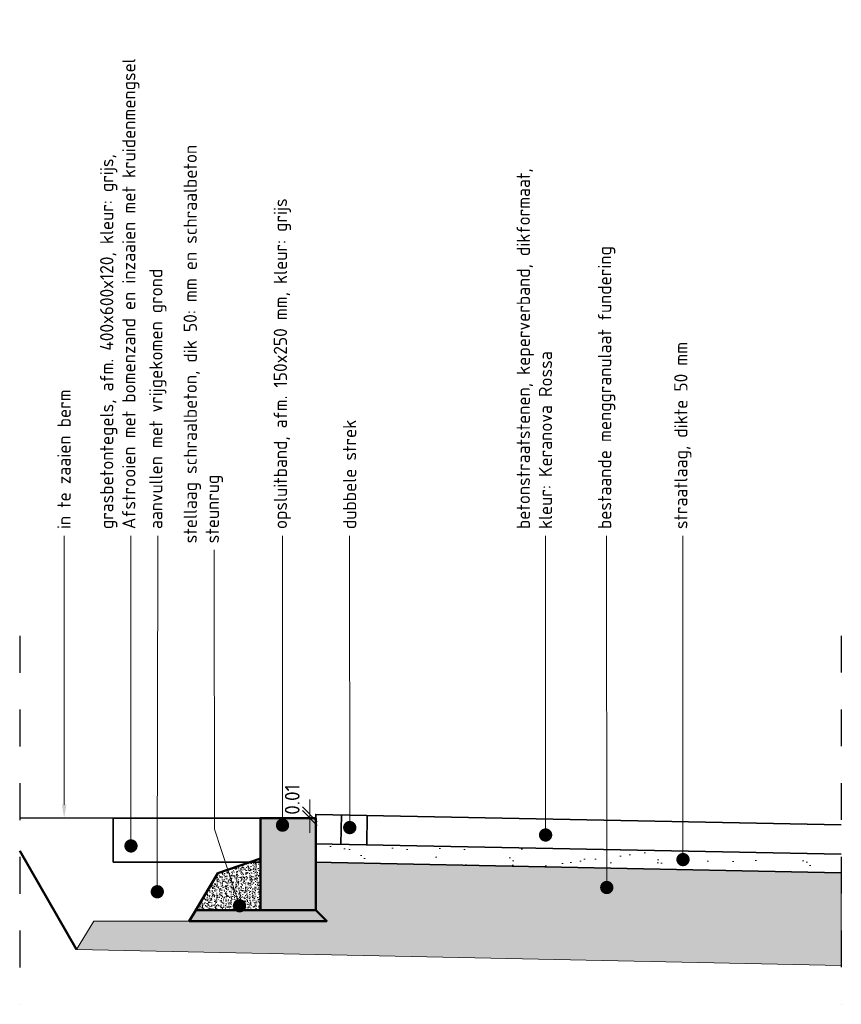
# Model space of a CAD drawing. Header units: metres. Extents: x 0 to 167615, y 0 to 462701.
# Tile 8 of 16: x 167560.41 to 167562.64, y 462698.19 to 462700.86. Entities that reach past the tile are written whole.
import ezdxf
from ezdxf import colors
from ezdxf.entities.mleader import LeaderData, LeaderLine
from ezdxf.math import Vec2, Vec3

# ---------------------------------------------------------------- set-up
doc = ezdxf.new("R2010")
doc.units = ezdxf.units.M
doc.header["$LTSCALE"] = 0.02
doc.linetypes.add('VH-OPSLUITBAND_150X250', pattern=[24, 16, -2, 4, -2])
doc.linetypes.add('XX-AFBREEK', pattern=[7, 4, -1, 1, -1])
for name, color, linetype, lineweight in [('B-WE-VH-VERHARDING_FUNDERING-AD', 252, 'Continuous', 18), ('B-WE-VH-VERHARDING_FUNDERING_GRANULAAT_MENG-G', 8, 'Continuous', 18), ('N-WE-GC-BETONVORM-AD-20', 254, 'Continuous', 18), ('N-WE-GW-GROND_ZAND_FUNDERINGSZAND-AD-20', 7, 'Continuous', 18), ('N-WE-GW-GROND_ZAND_FUNDERINGSZAND-G', 7, 'Continuous', 35), ('N-WE-GW-GROND_ZAND_FUNDERINGSZAND-GD', 7, 'Continuous', 50), ('N-WE-GW-GRONDWERKLIJN-G', 90, 'Continuous', 50), ('N-WE-GW-MAAIVELD-GD', 90, 'GW-MAAIVELD', 25), ('N-WE-VH-KANTOPSLUITING_OPSLUITBAND_150X250-GD', 150, 'VH-OPSLUITBAND_150X250', 50), ('N-WE-VH-VERHARDING_BETON_SCHRAAL-AD', 254, 'Continuous', 18), ('N-WE-VH-VERHARDING_BETON_SCHRAAL-GD', 10, 'Continuous', 50), ('N-WE-VH-VERHARDING_BETONSTRAATSTEEN-G', 10, 'Continuous', 35), ('N-WE-VH-VERHARDING_FUNDERING-AD-20', 1, 'Continuous', 9), ('N-WE-VH-VERHARDING_GRASBETONSTEEN-G', 70, 'Continuous', 35), ('X-XX-AL-AANPIJLING-T18', 10, 'Continuous', 18), ('X-XX-AL-AFBREEKLIJN-GD', 8, 'XX-AFBREEK', 25), ('X-XX-AL-M', 7, 'Continuous', 18)]:
    doc.layers.add(name, color=color, linetype=linetype, lineweight=lineweight)
doc.styles.add('NLCS-ISO', font='NLCS-ISO.ttf')
doc.styles.add('NLCS-ISO-M20-T50', font='NLCS-ISO.ttf', dxfattribs={"height": 0.1})
doc.linetypes.add('GW-MAAIVELD', pattern='A,12,[40,NLCS.SHX,S=1,R=0,X=0,Y=-0.5],12', length=24)
doc.dimstyles.new('NLCS RODOR-DIM-020$0', dxfattribs={"dimscale": 0.02, "dimtxt": 2, "dimasz": 2, "dimexe": 1.25, "dimexo": 0.625, "dimtad": 1, "dimzin": 1, "dimdsep": 46, "dimtxsty": 'NLCS-ISO', "dimblk": 'OBLIQUE', "dimcen": 0, "dimse1": 1, "dimse2": 1, "dimclrd": 256, "dimclre": 1, "dimclrt": 256, "dimadec": 0, "dimazin": 0, "dimtfac": 1, "dimtmove": 2, "dimatfit": 3, "dimfxl": 1, "dimtolj": 1, "dimtzin": 0, "dimlwd": -1, "dimlwe": -1, "dimarcsym": 0})

# ---------------------------------------------------------------- blocks, each defined once
blk = doc.blocks.new('_Dot')
at = {"color": 0, "linetype": 'ByBlock', "lineweight": -2}
blk.add_line((-0.5, 0), (-1, 0), dxfattribs=at)
at = {"color": 0, "linetype": 'ByBlock', "const_width": 0.5}
blk.add_lwpolyline([(-0.25, 0, 1), (0.25, 0, 1)], format="xyb", close=True, dxfattribs=at)
blk = doc.blocks.new('_Oblique')
at = {"color": 0, "linetype": 'ByBlock', "lineweight": -2}
blk.add_line((-0.5, -0.5), (0.5, 0.5), dxfattribs=at)
blk = doc.blocks.new('*D23')
at = {"layer": 'Defpoints', "color": 0, "transparency": 16777216}
for p in [(167561.1934, 462698.7033), (167561.2094, 462698.6933), (167561.2096, 462698.7033)]:
    blk.add_point(p, dxfattribs=at)
at = {"layer": 'X-XX-AL-M', "transparency": 16777216}
for p, q in [((167561.1934, 462698.7033), (167561.1934, 462698.7433)), ((167561.1934, 462698.6933), (167561.1934, 462698.7033)), ((167561.1934, 462698.6933), (167561.1934, 462698.6533))]:
    blk.add_line(p, q, dxfattribs=at)
at = {"layer": 'X-XX-AL-M', "transparency": 16777216, "xscale": 0.04, "yscale": 0.04, "zscale": 0.04}
for p, rotation in [((167561.1934, 462698.7033), 270), ((167561.1934, 462698.6933), 90)]:
    blk.add_blockref('_Oblique', p, dxfattribs=dict(at, rotation=rotation))
at = {"layer": 'X-XX-AL-M', "transparency": 16777216, "insert": (167561.1456, 462698.7434), "char_height": 0.04, "attachment_point": 5, "rotation": 90, "style": 'NLCS-ISO'}
blk.add_mtext('\\A1;0.01', dxfattribs=at)

msp = doc.modelspace()

# ---------------------------------------------------------------- hatches: boundary and pattern name
at = {"layer": 'B-WE-VH-VERHARDING_FUNDERING-AD'}
h = msp.add_hatch(dxfattribs=at)
h.set_pattern_fill('AR-CONC', color=256, scale=0.01, angle=48.8532)
h.set_pattern_definition([(98.853192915, (-13.999606, 0.00072), (0.0519204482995, 0.0498825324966), [0.0075, -0.0825]), (43.853192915, (-13.999606, 0.00072), (-0.06577173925, 0.039045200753), [0.006, -0.066]), (149.304637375, (-13.99528, 0.004876), (-0.013851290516, 0.088927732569), [0.0063740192, -0.0701142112]), (95.037392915, (-14.01467, 0.01388), (0.082687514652, 0.069475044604), [0.01125, -0.12375]), (145.488828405, (-14.00778, 0.01967), (-0.011853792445, 0.13447857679), [0.0095610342, -0.105171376]), (40.037356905, (-14.01467, 0.01388), (-0.011853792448, 0.13447857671), [0.009, -0.0990000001]), (69.853192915, (-14.00432, 0.01812), (0.069594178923, 0.0184567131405), [0.0075, -0.0825]), (14.853192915, (-14.00432, 0.01812), (-0.038595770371, 0.066036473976), [0.006, -0.066]), (120.304637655, (-13.99852, 0.01966), (0.030998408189, 0.084493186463), [0.006374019, -0.0701142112]), (86.353192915, (-13.999606, 0.00072), (-0.0242676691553, 0.0228197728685), [0, -0.0652, 0, -0.067, 0, -0.06625]), (56.353192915, (-13.999606, 0.00072), (-0.0123905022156, 0.0457617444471), [0, -0.0382, 0, -0.0637, 0, -0.02525]), (16.353192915, (-14.01428, -0.016073), (0.036823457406, 0.0387141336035), [0, -0.025, 0, -0.078, 0, -0.1035]), (6.353192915, (-14.02086, -0.023603), (0.0308349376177, 0.0505022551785), [0, -0.0325, 0, -0.0518, 0, -0.0735])])
h.paths.add_polyline_path([(167560.5604, 462698.3362), (167560.6072, 462698.4137), (167561.2391, 462698.4137), (167561.2094, 462698.4433), (167561.2094, 462698.5733), (167562.6359, 462698.5448), (167562.6359, 462698.2929)])
at = {"layer": 'N-WE-GC-BETONVORM-AD-20'}
h = msp.add_hatch(color=256, dxfattribs=at)
h.dxf.hatch_style = 1
h.paths.add_polyline_path([(167561.0594, 462698.4433), (167561.2094, 462698.4433), (167561.2094, 462698.6933), (167561.0594, 462698.6933)])
at = {"layer": 'N-WE-GW-GROND_ZAND_FUNDERINGSZAND-AD-20'}
h = msp.add_hatch(dxfattribs=at)
h.set_pattern_fill('AGW-GROND_ZAND_FUNDERINGSZAND', color=256, scale=0.05, pattern_type=2)
h.set_pattern_definition([(37.5, (-13.99961, 0.00072), (-0.003149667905, 0.096341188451), [0, -0.076, 0, -0.085, 0, -0.08125]), (7.5, (-13.9996, 0.00072), (0.088488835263, 0.14110730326), [0, -0.041, 0, -0.0685, 0, -0.02625]), (327.5, (-14.06111, 0.00072), (0.155707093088, 0.000282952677), [0, -0.025, 0, -0.09, 0, -0.1175]), (317.5, (-14.0611, 0.00072), (0.15030633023, 0.043883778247), [0, -0.0125, 0, -0.059, 0, -0.0675])])
h.paths.add_polyline_path([(167561.2094, 462698.5733), (167561.2094, 462698.6233), (167562.6359, 462698.5948), (167562.6359, 462698.5448)])
at = {"layer": 'N-WE-VH-VERHARDING_BETON_SCHRAAL-AD'}
h = msp.add_hatch(dxfattribs=at)
h.set_pattern_fill('ACO-BETON_LICHT-SO', color=256, scale=0.005, pattern_type=2)
h.set_pattern_definition([(50, (-11.98886, -0.131903), (0.0182184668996, -0.0015939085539), [0.001905, -0.020955]), (355, (-11.98886, -0.131903), (-0.0035242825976, 0.0191056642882), [0.001524, -0.016764]), (100.451, (-11.987341, -0.132036), (0.0146942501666, 0.017511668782), [0.001619, -0.017809]), (46.1842, (-11.98886, -0.126823), (0.0271079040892, -0.0042042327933), [0.0028575, -0.0314325]), (96.6356, (-11.9866, -0.127174), (0.0237404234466, 0.024742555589), [0.0024285, -0.0267135]), (351.184, (-11.98886, -0.126823), (0.0237404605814, 0.024742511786), [0.002286, -0.025146]), (21, (-11.98632, -0.128093), (0.01516148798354, -0.01022655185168), [0.001905, -0.020955]), (326, (-11.98632, -0.128093), (0.0061802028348, 0.0184187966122), [0.001524, -0.016764]), (71.4514, (-11.985056, -0.128946), (0.021341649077, 0.0081922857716), [0.001619, -0.017809]), (37.5, (-11.988859, -0.131903), (0.00030886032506, 0.008455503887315), [0, -0.0165608, 0, -0.017018, 0, -0.0168275]), (7.5, (-11.988859, -0.131903), (0.00668196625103, 0.01001805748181), [0, -0.0097028, 0, -0.0161798, 0, -0.0064135]), (327.5, (-11.9945235, -0.131903), (0.01355905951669, -0.00057287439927), [0, -0.00635, 0, -0.019812, 0, -0.026289]), (317.5, (-11.997063, -0.131903), (0.0148129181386, 0.00254264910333), [0, -0.008255, 0, -0.0131572, 0, -0.018669])])
h.paths.add_polyline_path([(167561.0594, 462698.4433), (167561.0594, 462698.5837), (167560.9437, 462698.5436), (167560.8843, 462698.4433)])
at = {"layer": 'N-WE-VH-VERHARDING_FUNDERING-AD-20'}
h = msp.add_hatch(dxfattribs=at)
h.set_pattern_fill('AVH-FUNDERING_ZAND', color=256, scale=0.003, pattern_type=2)
h.set_pattern_definition([(37.5, (-8.8026314, -0.1863595), (-0.00018898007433, 0.00578047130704), [0, -0.00456, 0, -0.0051, 0, -0.004875]), (7.5, (-8.8026314, -0.1863595), (0.0053093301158, 0.00846643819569), [0, -0.00246, 0, -0.00411, 0, -0.001575]), (327.5, (-8.8063214, -0.1863595), (0.009342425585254, 1.697716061e-05), [0, -0.0015, 0, -0.0054, 0, -0.00705]), (317.5, (-8.8063214, -0.1863595), (0.00901837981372, 0.0026330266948), [0, -0.00075, 0, -0.00354, 0, -0.00405])])
h.paths.add_polyline_path([(167561.2391, 462698.4136), (167561.2094, 462698.4433), (167560.8839, 462698.4433), (167560.8662, 462698.4137)])

# ---------------------------------------------------------------- linework, layer by layer
at = {"layer": 'B-WE-VH-VERHARDING_FUNDERING_GRANULAAT_MENG-G', "flags": 128}
msp.add_lwpolyline([(167560.5604, 462698.3362), (167560.6072, 462698.4137), (167560.6072, 462698.4137), (167561.2391, 462698.4137), (167561.2094, 462698.4433), (167561.2094, 462698.5733), (167562.6359, 462698.5448), (167562.6359, 462698.2929)], close=True, dxfattribs=at)
at = {"layer": 'N-WE-GW-GROND_ZAND_FUNDERINGSZAND-G', "flags": 128}
msp.add_lwpolyline([(167561.2068, 462698.5733), (167562.6349, 462698.5448)], dxfattribs=at)
at = {"layer": 'N-WE-GW-GROND_ZAND_FUNDERINGSZAND-GD'}
msp.add_lwpolyline([(167561.0594, 462698.4433), (167561.0594, 462698.5837), (167560.9437, 462698.5436), (167560.8839, 462698.4433)], close=True, dxfattribs=at)
at = {"layer": 'N-WE-GW-GRONDWERKLIJN-G', "flags": 128}
msp.add_lwpolyline([(167560.5604, 462698.3362), (167560.4059, 462698.6039)], dxfattribs=at)
at = {"layer": 'N-WE-GW-MAAIVELD-GD'}
msp.add_line((167560.6594, 462698.6933), (167560.4059, 462698.6933), dxfattribs=at)
at = {"layer": 'N-WE-VH-KANTOPSLUITING_OPSLUITBAND_150X250-GD', "linetype": 'Continuous', "ltscale": 0.5, "flags": 128}
msp.add_lwpolyline([(167561.0594, 462698.4433), (167561.2094, 462698.4433), (167561.2094, 462698.6933), (167561.0594, 462698.6933)], close=True, dxfattribs=at)
at = {"layer": 'N-WE-VH-VERHARDING_BETON_SCHRAAL-GD', "flags": 128}
msp.add_lwpolyline([(167561.2094, 462698.4433), (167560.8839, 462698.4433), (167560.8662, 462698.4137), (167561.2391, 462698.4137)], close=True, dxfattribs=at)
at = {"layer": 'N-WE-VH-VERHARDING_BETONSTRAATSTEEN-G', "flags": 128}
for points in [[(167561.2094, 462698.7033), (167561.2094, 462698.7033), (167562.6359, 462698.6748)], [(167561.2094, 462698.6933), (167561.2094, 462698.7033)], [(167561.2794, 462698.7019), (167561.2794, 462698.7019), (167561.2778, 462698.6219)], [(167561.3494, 462698.7005), (167561.3478, 462698.6205)], [(167561.2078, 462698.6233), (167562.6359, 462698.5948)]]:
    msp.add_lwpolyline(points, dxfattribs=at)
at = {"layer": 'N-WE-VH-VERHARDING_GRASBETONSTEEN-G'}
msp.add_line((167560.6594, 462698.5733), (167560.6594, 462698.6933), dxfattribs=at)
at = {"layer": 'N-WE-VH-VERHARDING_GRASBETONSTEEN-G', "flags": 128}
for points in [[(167561.0594, 462698.6933), (167560.6594, 462698.6933)], [(167561.0594, 462698.5733), (167560.6594, 462698.5733)]]:
    msp.add_lwpolyline(points, dxfattribs=at)
at = {"layer": 'X-XX-AL-AFBREEKLIJN-GD'}
for p, q in [((167560.4059, 462699.1876), (167560.4059, 462698.1876)), ((167560.4059, 462699.1876), (167560.4059, 462698.1876)), ((167562.6359, 462699.188), (167562.6359, 462698.188))]:
    msp.add_line(p, q, dxfattribs=at)

# ---------------------------------------------------------------- dimensions: what is measured, and where the dimension line sits
at = {"layer": 'X-XX-AL-M'}
dim = msp.add_linear_dim(base=(167561.1934, 462698.7033), p1=(167561.2094, 462698.6933), p2=(167561.2096, 462698.7033), angle=90, dimstyle='NLCS RODOR-DIM-020$0', dxfattribs=at)
dim.commit()
dim.dimension.update_dxf_attribs({"geometry": '*D23', "text_midpoint": (167561.1456, 462698.7434), "dimtype": 160})

# ---------------------------------------------------------------- leaders
at = {"layer": 'X-XX-AL-AANPIJLING-T18'}
ml = msp.add_multileader_mtext('Standard', dxfattribs=at)
ml.set_content('{\\C2;grasbetontegels, afm. 400x600x120, kleur: grijs,\\PAfstrooien met bomenzand en inzaaien met kruidenmengsel}', color=256, style='NLCS-ISO-M20-T50')
ml.set_leader_properties(color=256, linetype='ByLayer', lineweight=-1)
ml.set_arrow_properties(name='DOT')
ml.build(insert=Vec2(0, 0))
ml.multileader.update_dxf_attribs({"text_left_attachment_type": 3, "text_right_attachment_type": 5, "dogleg_length": 0.036, "arrow_head_size": 0.036})
ctx = ml.context
ctx.base_point, ctx.char_height, ctx.arrow_head_size, ctx.landing_gap_size, ctx.plane_origin, ctx.plane_x_axis, ctx.plane_y_axis = Vec3(167560.7074, 462699.4596), 0.036, 0.036, 0.018, Vec3(167560.7074, 462698.6572), Vec3(0, 1), Vec3(-1, 0)
ctx.left_attachment, ctx.right_attachment = 3, 5
notes = []
notes.append((ctx, [(0, (1, 1, 0), (167560.7074, 462699.1761), (0, 1), 0.2835, [(0, [(167560.7079, 462698.6175)], 0, [])])]))
ctx.mtext.insert, ctx.mtext.text_direction, ctx.mtext.rotation, ctx.mtext.width, ctx.mtext.flow_direction = Vec3(167560.624, 462699.4776), Vec3(0, 1), 1.570796, 1.382834, 5
ml = msp.add_multileader_mtext('Standard', dxfattribs=at)
ml.set_content('{\\C2;stellaag schraalbeton, dik 50: mm en schraalbeton steunrug}', color=256, style='NLCS-ISO-M20-T50')
ml.set_leader_properties(color=256, linetype='ByLayer', lineweight=-1)
ml.set_arrow_properties(name='DOT')
ml.build(insert=Vec2(0, 0))
ml.multileader.update_dxf_attribs({"text_left_attachment_type": 3, "text_right_attachment_type": 5, "dogleg_length": 0.036, "arrow_head_size": 0.036})
ctx = ml.context
ctx.base_point, ctx.char_height, ctx.arrow_head_size, ctx.landing_gap_size, ctx.plane_origin, ctx.plane_x_axis, ctx.plane_y_axis = Vec3(167560.9341, 462699.421), 0.036, 0.036, 0.018, Vec3(167560.9341, 462698.8662), Vec3(0, 1), Vec3(-1, 0)
ctx.left_attachment, ctx.right_attachment = 3, 5
notes.append((ctx, [(0, (1, 1, 0), (167560.9341, 462699.385), (0, 1), 0.036, [(0, [(167561.0025, 462698.4551), (167560.9346, 462698.663)], 0, [])])]))
ctx.mtext.insert, ctx.mtext.text_direction, ctx.mtext.rotation, ctx.mtext.width, ctx.mtext.flow_direction = Vec3(167560.8507, 462699.439), Vec3(0, 1), 1.570796, 1.197054, 5
ml = msp.add_multileader_mtext('Standard', dxfattribs=at)
ml.set_content('{\\C2;in te zaaien berm}', color=256, style='NLCS-ISO-M20-T50')
ml.set_leader_properties(color=256, linetype='ByLayer', lineweight=-1)
ml.build(insert=Vec2(0, 0))
ml.multileader.update_dxf_attribs({"text_left_attachment_type": 3, "text_right_attachment_type": 5, "dogleg_length": 0.036, "arrow_head_size": 0.036})
ctx = ml.context
ctx.base_point, ctx.char_height, ctx.arrow_head_size, ctx.landing_gap_size, ctx.plane_origin, ctx.plane_x_axis, ctx.plane_y_axis = Vec3(167560.5262, 462699.4596), 0.036, 0.036, 0.018, Vec3(167560.5262, 462698.9048), Vec3(0, 1), Vec3(-1, 0)
ctx.left_attachment, ctx.right_attachment = 3, 5
notes.append((ctx, [(0, (1, 1, 0), (167560.5262, 462699.4236), (0, 1), 0.036, [(0, [(167560.5266, 462698.6933)], 0, [])])]))
ctx.mtext.insert, ctx.mtext.text_direction, ctx.mtext.rotation, ctx.mtext.width, ctx.mtext.flow_direction = Vec3(167560.5082, 462699.4776), Vec3(0, 1), 1.570796, 1.058617, 5
ml = msp.add_multileader_mtext('Standard', dxfattribs=at)
ml.set_content('{\\C2;aanvullen met vrijgekomen grond}', color=256, style='NLCS-ISO-M20-T50')
ml.set_leader_properties(color=256, linetype='ByLayer', lineweight=-1)
ml.set_arrow_properties(name='DOT')
ml.build(insert=Vec2(0, 0))
ml.multileader.update_dxf_attribs({"text_left_attachment_type": 3, "text_right_attachment_type": 5, "dogleg_length": 0.036, "arrow_head_size": 0.036})
ctx = ml.context
ctx.base_point, ctx.char_height, ctx.arrow_head_size, ctx.landing_gap_size, ctx.plane_origin, ctx.plane_x_axis, ctx.plane_y_axis = Vec3(167560.7807, 462699.4596), 0.036, 0.036, 0.018, Vec3(167560.7807, 462698.9048), Vec3(0, 1), Vec3(-1, 0)
ctx.left_attachment, ctx.right_attachment = 3, 5
notes.append((ctx, [(0, (1, 1, 0), (167560.7807, 462699.4236), (0, 1), 0.036, [(0, [(167560.7793, 462698.4932)], 0, [])])]))
ctx.mtext.insert, ctx.mtext.text_direction, ctx.mtext.rotation, ctx.mtext.width, ctx.mtext.flow_direction = Vec3(167560.7573, 462699.4776), Vec3(0, 1), 1.570796, 1.058617, 5
ml = msp.add_multileader_mtext('Standard', dxfattribs=at)
ml.set_content('{\\C2;opsluitband, afm. 150x250 mm, kleur: grijs}', color=256, style='NLCS-ISO-M20-T50')
ml.set_leader_properties(color=256, linetype='ByLayer', lineweight=-1)
ml.set_arrow_properties(name='DOT')
ml.build(insert=Vec2(0, 0))
ml.multileader.update_dxf_attribs({"text_left_attachment_type": 3, "text_right_attachment_type": 5, "dogleg_length": 0.036, "arrow_head_size": 0.036})
ctx = ml.context
ctx.base_point, ctx.char_height, ctx.arrow_head_size, ctx.landing_gap_size, ctx.plane_origin, ctx.plane_x_axis, ctx.plane_y_axis = Vec3(167561.1188, 462699.4596), 0.036, 0.036, 0.018, Vec3(167561.1188, 462698.9048), Vec3(0, 1), Vec3(-1, 0)
ctx.left_attachment, ctx.right_attachment = 3, 5
notes.append((ctx, [(0, (1, 1, 0), (167561.1188, 462699.4236), (0, 1), 0.036, [(0, [(167561.1192, 462698.6739)], 0, [])])]))
ctx.mtext.insert, ctx.mtext.text_direction, ctx.mtext.rotation, ctx.mtext.width, ctx.mtext.flow_direction = Vec3(167561.0954, 462699.4776), Vec3(0, 1), 1.570796, 1.058617, 5
ml = msp.add_multileader_mtext('Standard', dxfattribs=at)
ml.set_content('{\\C2;dubbele strek}', color=256, style='NLCS-ISO-M20-T50')
ml.set_leader_properties(color=256, linetype='ByLayer', lineweight=-1)
ml.set_arrow_properties(name='DOT')
ml.build(insert=Vec2(0, 0))
ml.multileader.update_dxf_attribs({"text_left_attachment_type": 3, "text_right_attachment_type": 5, "dogleg_length": 0.036, "arrow_head_size": 0.036})
ctx = ml.context
ctx.base_point, ctx.char_height, ctx.arrow_head_size, ctx.landing_gap_size, ctx.plane_origin, ctx.plane_x_axis, ctx.plane_y_axis = Vec3(167561.3013, 462699.4596), 0.036, 0.036, 0.018, Vec3(167561.3013, 462698.9048), Vec3(0, 1), Vec3(-1, 0)
ctx.left_attachment, ctx.right_attachment = 3, 5
notes.append((ctx, [(0, (1, 1, 0), (167561.3013, 462699.4236), (0, 1), 0.036, [(0, [(167561.3017, 462698.6674)], 0, [])])]))
ctx.mtext.insert, ctx.mtext.text_direction, ctx.mtext.rotation, ctx.mtext.width, ctx.mtext.flow_direction = Vec3(167561.2832, 462699.4776), Vec3(0, 1), 1.570796, 1.058617, 5
ml = msp.add_multileader_mtext('Standard', dxfattribs=at)
ml.set_content('{\\C2;betonstraatstenen, keperverband, dikformaat, kleur: Keranova Rossa}', color=256, style='NLCS-ISO-M20-T50')
ml.set_leader_properties(color=256, linetype='ByLayer', lineweight=-1)
ml.set_arrow_properties(name='DOT')
ml.build(insert=Vec2(0, 0))
ml.multileader.update_dxf_attribs({"text_left_attachment_type": 3, "text_right_attachment_type": 5, "dogleg_length": 0.036, "arrow_head_size": 0.036})
ctx = ml.context
ctx.base_point, ctx.char_height, ctx.arrow_head_size, ctx.landing_gap_size, ctx.plane_origin, ctx.plane_x_axis, ctx.plane_y_axis = Vec3(167561.8328, 462699.4596), 0.036, 0.036, 0.018, Vec3(167561.8328, 462698.9048), Vec3(0, 1), Vec3(-1, 0)
ctx.left_attachment, ctx.right_attachment = 3, 5
notes.append((ctx, [(0, (1, 1, 0), (167561.8328, 462699.4236), (0, 1), 0.036, [(0, [(167561.8333, 462698.6472)], 0, [])])]))
ctx.mtext.insert, ctx.mtext.text_direction, ctx.mtext.rotation, ctx.mtext.width, ctx.mtext.flow_direction = Vec3(167561.7548, 462699.4776), Vec3(0, 1), 1.570796, 1.058617, 5
ml = msp.add_multileader_mtext('Standard', dxfattribs=at)
ml.set_content('{\\C2;bestaande menggranulaat fundering}', color=256, style='NLCS-ISO-M20-T50')
ml.set_leader_properties(color=256, linetype='ByLayer', lineweight=-1)
ml.set_arrow_properties(name='DOT')
ml.build(insert=Vec2(0, 0))
ml.multileader.update_dxf_attribs({"text_left_attachment_type": 3, "text_right_attachment_type": 5, "dogleg_length": 0.036, "arrow_head_size": 0.036})
ctx = ml.context
ctx.base_point, ctx.char_height, ctx.arrow_head_size, ctx.landing_gap_size, ctx.plane_origin, ctx.plane_x_axis, ctx.plane_y_axis = Vec3(167561.9988, 462699.4596), 0.036, 0.036, 0.018, Vec3(167561.9988, 462698.9048), Vec3(0, 1), Vec3(-1, 0)
ctx.left_attachment, ctx.right_attachment = 3, 5
notes.append((ctx, [(0, (1, 1, 0), (167561.9988, 462699.4236), (0, 1), 0.036, [(0, [(167561.9993, 462698.5047)], 0, [])])]))
ctx.mtext.insert, ctx.mtext.text_direction, ctx.mtext.rotation, ctx.mtext.width, ctx.mtext.flow_direction = Vec3(167561.9754, 462699.4776), Vec3(0, 1), 1.570796, 1.058617, 5
ml = msp.add_multileader_mtext('Standard', dxfattribs=at)
ml.set_content('{\\C2;straatlaag, dikte 50 mm}', color=256, style='NLCS-ISO-M20-T50')
ml.set_leader_properties(color=256, linetype='ByLayer', lineweight=-1)
ml.set_arrow_properties(name='DOT')
ml.build(insert=Vec2(0, 0))
ml.multileader.update_dxf_attribs({"text_left_attachment_type": 3, "text_right_attachment_type": 5, "dogleg_length": 0.036, "arrow_head_size": 0.036})
ctx = ml.context
ctx.base_point, ctx.char_height, ctx.arrow_head_size, ctx.landing_gap_size, ctx.plane_origin, ctx.plane_x_axis, ctx.plane_y_axis = Vec3(167562.2057, 462699.4596), 0.036, 0.036, 0.018, Vec3(167562.2057, 462698.9048), Vec3(0, 1), Vec3(-1, 0)
ctx.left_attachment, ctx.right_attachment = 3, 5
notes.append((ctx, [(0, (1, 1, 0), (167562.2057, 462699.4236), (0, 1), 0.036, [(0, [(167562.2062, 462698.5805)], 0, [])])]))
ctx.mtext.insert, ctx.mtext.text_direction, ctx.mtext.rotation, ctx.mtext.width, ctx.mtext.flow_direction = Vec3(167562.1823, 462699.4776), Vec3(0, 1), 1.570796, 1.058617, 5
for ctx, leaders in notes:
    for number, flags, end, landing, length, lines in leaders:
        leader = LeaderData()
        leader.index, (leader.has_last_leader_line, leader.has_dogleg_vector, leader.attachment_direction) = number, flags
        leader.last_leader_point, leader.dogleg_vector, leader.dogleg_length = Vec3(end), Vec3(landing), length
        for number, points, colour, breaks in lines:
            line = LeaderLine()
            line.index, line.vertices, line.color, line.breaks = number, Vec3.list(points), colors.encode_raw_color(colour), breaks
            leader.lines.append(line)
        ctx.leaders.append(leader)

doc.saveas('drawing.dxf')
